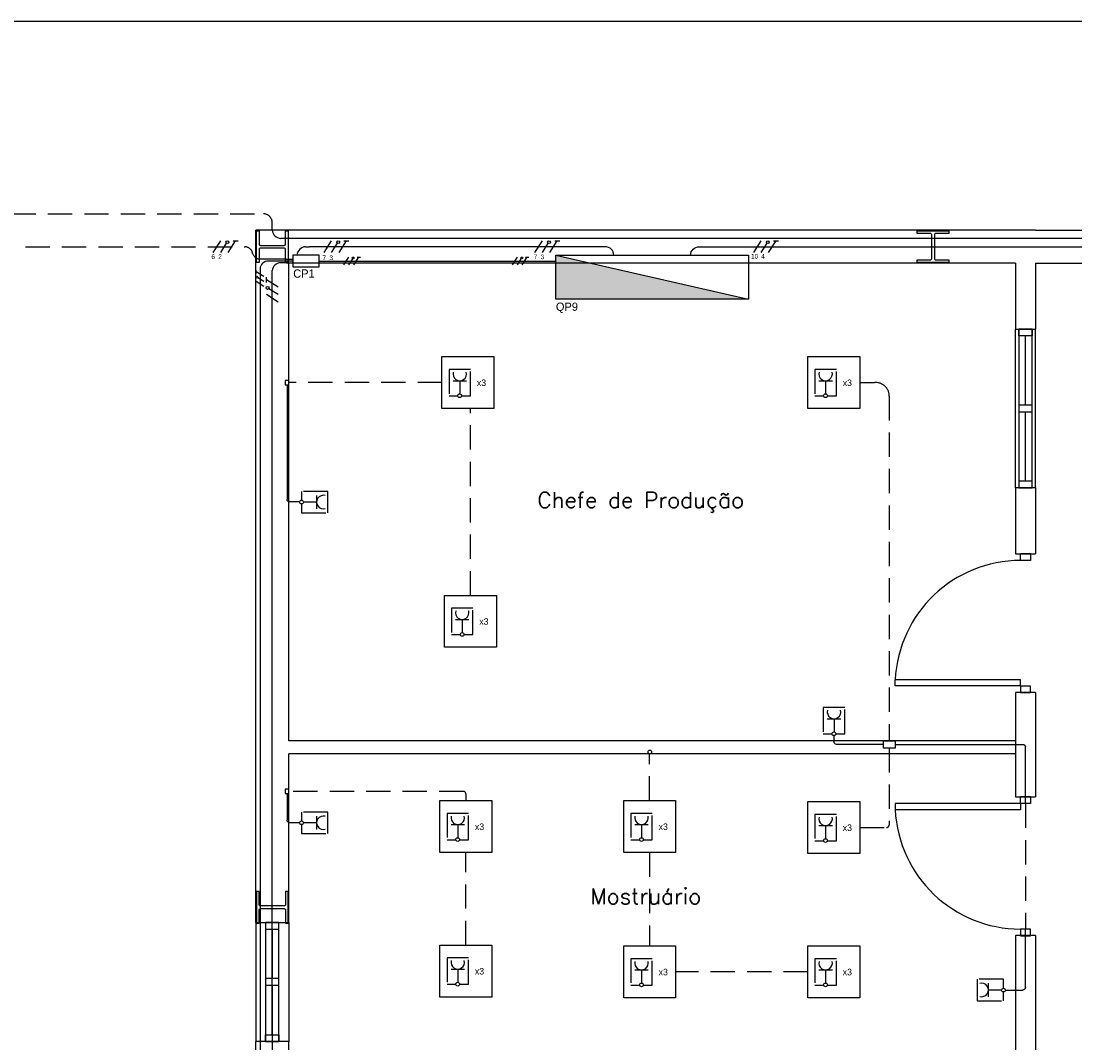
# Model space of a CAD drawing. Header units: millimetres. Extents: x -559 to 10735, y -2326 to 222.
# Tile 33 of 256: x 73 to 95, y 126 to 147. Entities that reach past the tile are written whole.
import ezdxf

# ---------------------------------------------------------------- set-up
doc = ezdxf.new("R2010")
doc.units = ezdxf.units.MM
doc.header["$LTSCALE"] = 4
doc.linetypes.add('HIDDEN2', pattern=[0.1875, 0.125, -0.0625])
for name, color, linetype in [('222', 22, 'Continuous'), ('Caminhos entre Quadros Eletricos', 2, 'Continuous'), ('Extremos da Area Total', 253, 'Continuous'), ('Identificaçao de Comodos', 251, 'Continuous'), ('Planta Baixa', 251, 'Continuous'), ('Quadros de Alimentaçao', 30, 'Continuous'), ('Quadros de Tomadas', 20, 'Continuous')]:
    doc.layers.add(name, color=color, linetype=linetype)
doc.styles.add('ROMANS8', font='romans8', dxfattribs={"height": 0.2})

# ---------------------------------------------------------------- blocks, each defined once
blk = doc.blocks.new('AUW01D3S-flat-12-flat-1')
at = {"color": 9}
for p, q in [((-0.125, 0), (-0.125, -0.9)), ((0.125, 0), (0.125, -0.9))]:
    blk.add_line(p, q, dxfattribs=at)
blk = doc.blocks.new('AUD18D1S-flat-29-flat-1')
at = {"color": 9}
for p, q in [((-0.125, 0), (0.125, 0)), ((0.125, -0.9), (-0.125, -0.9))]:
    blk.add_line(p, q, dxfattribs=at)
blk = doc.blocks.new('AUD19D1S-flat-29-flat-1')
at = {"color": 9}
for p, q in [((0, 0), (0, 0)), ((0, -0.9), (0, -0.9))]:
    blk.add_line(p, q, dxfattribs=at)
blk = doc.blocks.new('AUD37D1S-flat-78-flat-1')
at = {"color": 9}
for p, q in [((0.05, 0), (-0.05, 0)), ((-0.05, 0), (-0.05, -0.05)), ((0.05, -0.05), (0.05, 0)), ((-0.05, -0.05), (0.05, -0.05))]:
    blk.add_line(p, q, dxfattribs=at)
at = {"color": 9, "oblique": 36.8699, "width": 1.25, "flags": 3}
for p in [(-0.05, -0.05), (0, -0.05), (0.05, -0.05)]:
    blk.add_attdef('JAMBPT', p, '', height=0.00632, rotation=333.43495, dxfattribs=at)
at = {"color": 9, "width": 0.5, "flags": 3}
for p in [(0, -0.05), (0.05, -0.05)]:
    blk.add_attdef('JAMBPT', p, '', height=0.01, rotation=270, dxfattribs=at)
blk = doc.blocks.new('AUD37D1S-flat-77-flat-1')
at = {"color": 9}
for p, q in [((-0.05, 0.05), (0.05, 0.05)), ((-0.05, 0), (-0.05, 0.05)), ((0.05, 0), (-0.05, 0)), ((0.05, 0.05), (0.05, 0))]:
    blk.add_line(p, q, dxfattribs=at)
at = {"color": 9, "text_generation_flag": 4, "flags": 3}
for p, height, rotation, width in [((-0.05, 0.05), 0.00632, 26.56505, 1.25), ((0, 0.05), 0.01, 90, 0.5), ((0, 0.05), 0.00632, 26.56505, 1.25), ((0.05, 0.05), 0.01, 90, 0.5), ((0.05, 0.05), 0.00632, 26.56505, 1.25)]:
    blk.add_attdef('JAMBPT', p, '', height=height, rotation=rotation, dxfattribs=dict(at, width=width))
blk = doc.blocks.new('AUD40D1S-flat-24-flat-1')
at = {"color": 9}
for p, q in [((0.05, 0.45), (-0.05, 0.45)), ((-0.05, 0.45), (-0.05, -0.45)), ((0.05, -0.45), (0.05, 0.45)), ((-0.05, -0.45), (0.05, -0.45))]:
    blk.add_line(p, q, dxfattribs=at)
blk = doc.blocks.new('AUD40D1S-flat-23-flat-1')
at = {"color": 9}
for p, q in [((0.05, 0.45), (-0.05, 0.45)), ((-0.05, 0.45), (-0.05, -0.45)), ((0.05, -0.45), (0.05, 0.45)), ((-0.05, -0.45), (0.05, -0.45))]:
    blk.add_line(p, q, dxfattribs=at)
blk = doc.blocks.new('AUD37D1S-flat-76-flat-1')
at = {"color": 9}
for p, q in [((0.05, 0), (-0.05, 0)), ((-0.05, 0), (-0.05, -0.05)), ((0.05, -0.05), (0.05, 0)), ((-0.05, -0.05), (0.05, -0.05))]:
    blk.add_line(p, q, dxfattribs=at)
at = {"color": 9, "oblique": 36.8699, "width": 1.25, "flags": 3}
for p in [(-0.05, -0.05), (0, -0.05), (0.05, -0.05)]:
    blk.add_attdef('JAMBPT', p, '', height=0.00632, rotation=333.43495, dxfattribs=at)
at = {"color": 9, "width": 0.5, "flags": 3}
for p in [(0, -0.05), (0.05, -0.05)]:
    blk.add_attdef('JAMBPT', p, '', height=0.01, rotation=270, dxfattribs=at)
blk = doc.blocks.new('AUW01D1S-flat-30-flat-1')
at = {"color": 9}
blk.add_line((0, 0.1875), (0, -0.1875), dxfattribs=at)
blk = doc.blocks.new('AUW01D1S-flat-29-flat-1')
at = {"color": 9}
blk.add_line((0, 0.1875), (0, -0.1875), dxfattribs=at)
blk = doc.blocks.new('AUD18D1S-flat-27-flat-1')
at = {"color": 9}
for p, q in [((-0.075, 1.05), (0.075, 1.05)), ((0.075, 0), (-0.075, 0))]:
    blk.add_line(p, q, dxfattribs=at)
blk = doc.blocks.new('AUD19D1S-flat-27-flat-1')
at = {"color": 9}
for p, q in [((0, 1.05), (0, 1.05)), ((0, 0), (0, 0))]:
    blk.add_line(p, q, dxfattribs=at)
blk = doc.blocks.new('AUD37D1S-flat-73-flat-1')
at = {"color": 9}
for p, q in [((-0.0375, 0.05), (-0.0375, 0)), ((0.0375, 0.05), (-0.0375, 0.05)), ((-0.0375, 0), (0.0375, 0)), ((0.0375, 0), (0.0375, 0.05))]:
    blk.add_line(p, q, dxfattribs=at)
at = {"color": 9, "oblique": 22.61986, "width": 1.083333, "flags": 3}
for p in [(-0.0375, 0.05), (0, 0.05), (0.0375, 0.05)]:
    blk.add_attdef('JAMBPT', p, '', height=0.00588, rotation=146.30993, dxfattribs=at)
at = {"color": 9, "width": 0.666667, "flags": 3}
for p in [(-0.0375, 0.05), (0, 0.05)]:
    blk.add_attdef('JAMBPT', p, '', height=0.0075, rotation=90, dxfattribs=at)
blk = doc.blocks.new('AUD37D1S-flat-72-flat-1')
at = {"color": 9}
for p, q in [((-0.0375, 0), (0.0375, 0)), ((-0.0375, -0.05), (-0.0375, 0)), ((0.0375, 0), (0.0375, -0.05)), ((0.0375, -0.05), (-0.0375, -0.05))]:
    blk.add_line(p, q, dxfattribs=at)
at = {"color": 9, "text_generation_flag": 4, "flags": 3}
for p, height, rotation, width in [((-0.0375, -0.05), 0.00588, 213.69007, 1.083333), ((-0.0375, -0.05), 0.0075, 270, 0.666667), ((0, -0.05), 0.00588, 213.69007, 1.083333), ((0, -0.05), 0.0075, 270, 0.666667), ((0.0375, -0.05), 0.00588, 213.69007, 1.083333)]:
    blk.add_attdef('JAMBPT', p, '', height=height, rotation=rotation, dxfattribs=dict(at, width=width))
blk = doc.blocks.new('AUD41D1S-flat-16-flat-1')
at = {"color": 9}
for p, q in [((0.0375, 0.525), (-0.0375, 0.525)), ((-0.0375, -0.525), (0.0375, -0.525))]:
    blk.add_line(p, q, dxfattribs=at)
blk = doc.blocks.new('AUD30D1S-flat-4-flat-1')
at = {"color": 9}
for p, q in [((-0.9497, 0.475), (-0.9497, 0.4288)), ((0, 0.475), (-0.9497, 0.475)), ((0, 0.4288), (-0.9497, 0.4288)), ((0, 0.475), (0, 0.4288))]:
    blk.add_line(p, q, dxfattribs=at)
blk.add_ellipse((0, 0.475), major_axis=(0.6716, 0.6716), ratio=1, start_param=2.404825, end_param=3.926991, dxfattribs=at)
blk = doc.blocks.new('AUD18D1S-flat-26-flat-1')
at = {"color": 9}
for p, q in [((-0.075, 1.05), (0.075, 1.05)), ((0.075, 0), (-0.075, 0))]:
    blk.add_line(p, q, dxfattribs=at)
blk = doc.blocks.new('AUD19D1S-flat-26-flat-1')
at = {"color": 9}
for p, q in [((0, 1.05), (0, 1.05)), ((0, 0), (0, 0))]:
    blk.add_line(p, q, dxfattribs=at)
blk = doc.blocks.new('AUD37D1S-flat-71-flat-1')
at = {"color": 9}
for p, q in [((-0.0375, 0.05), (-0.0375, 0)), ((0.0375, 0.05), (-0.0375, 0.05)), ((-0.0375, 0), (0.0375, 0)), ((0.0375, 0), (0.0375, 0.05))]:
    blk.add_line(p, q, dxfattribs=at)
at = {"color": 9, "oblique": 22.61986, "width": 1.083333, "flags": 3}
for p in [(-0.0375, 0.05), (0, 0.05), (0.0375, 0.05)]:
    blk.add_attdef('JAMBPT', p, '', height=0.00588, rotation=146.30993, dxfattribs=at)
at = {"color": 9, "width": 0.666667, "flags": 3}
for p in [(-0.0375, 0.05), (0, 0.05)]:
    blk.add_attdef('JAMBPT', p, '', height=0.0075, rotation=90, dxfattribs=at)
blk = doc.blocks.new('AUD37D1S-flat-70-flat-1')
at = {"color": 9}
for p, q in [((-0.0375, 0), (0.0375, 0)), ((-0.0375, -0.05), (-0.0375, 0)), ((0.0375, 0), (0.0375, -0.05)), ((0.0375, -0.05), (-0.0375, -0.05))]:
    blk.add_line(p, q, dxfattribs=at)
at = {"color": 9, "text_generation_flag": 4, "flags": 3}
for p, height, rotation, width in [((-0.0375, -0.05), 0.00588, 213.69007, 1.083333), ((-0.0375, -0.05), 0.0075, 270, 0.666667), ((0, -0.05), 0.00588, 213.69007, 1.083333), ((0, -0.05), 0.0075, 270, 0.666667), ((0.0375, -0.05), 0.00588, 213.69007, 1.083333)]:
    blk.add_attdef('JAMBPT', p, '', height=height, rotation=rotation, dxfattribs=dict(at, width=width))
blk = doc.blocks.new('AUD41D1S-flat-15-flat-1')
at = {"color": 9}
for p, q in [((0.0375, 0.525), (-0.0375, 0.525)), ((-0.0375, -0.525), (0.0375, -0.525))]:
    blk.add_line(p, q, dxfattribs=at)
blk = doc.blocks.new('AUD29D1S-flat-16-flat-1')
at = {"color": 9}
for p, q in [((-0.95, -0.475), (-0.95, -0.4288)), ((0, -0.4288), (-0.95, -0.4288)), ((0, -0.475), (-0.95, -0.475)), ((0, -0.475), (0, -0.4288))]:
    blk.add_line(p, q, dxfattribs=at)
blk.add_ellipse((0, -0.475), major_axis=(0.6717, 0.6717), ratio=1, start_param=0.785398, end_param=2.307564, dxfattribs=at)
blk = doc.blocks.new('AUW01D3S-flat-11-flat-1')
at = {"color": 9}
for p, q in [((-0.075, 0), (-0.075, 1.2)), ((0.075, 0), (0.075, 1.2))]:
    blk.add_line(p, q, dxfattribs=at)
blk = doc.blocks.new('AUD18D1S-flat-25-flat-1')
at = {"color": 9}
for p, q in [((-0.075, 1.2), (0.075, 1.2)), ((0.075, 0), (-0.075, 0))]:
    blk.add_line(p, q, dxfattribs=at)
blk = doc.blocks.new('AUD19D1S-flat-25-flat-1')
at = {"color": 9}
for p, q in [((0, 1.2), (0, 1.2)), ((0, 0), (0, 0))]:
    blk.add_line(p, q, dxfattribs=at)
blk = doc.blocks.new('AUD37D1S-flat-69-flat-1')
at = {"color": 9}
for p, q in [((-0.05, 0.05), (-0.05, 0)), ((0.05, 0.05), (-0.05, 0.05)), ((-0.05, 0), (0.05, 0)), ((0.05, 0), (0.05, 0.05))]:
    blk.add_line(p, q, dxfattribs=at)
at = {"color": 9, "oblique": 36.8699, "width": 1.25, "flags": 3}
for p in [(-0.05, 0.05), (0, 0.05), (0.05, 0.05)]:
    blk.add_attdef('JAMBPT', p, '', height=0.00632, rotation=153.43495, dxfattribs=at)
at = {"color": 9, "width": 0.5, "flags": 3}
for p in [(-0.05, 0.05), (0, 0.05)]:
    blk.add_attdef('JAMBPT', p, '', height=0.01, rotation=90, dxfattribs=at)
blk = doc.blocks.new('AUD37D1S-flat-68-flat-1')
at = {"color": 9}
for p, q in [((-0.05, 0), (0.05, 0)), ((-0.05, -0.05), (-0.05, 0)), ((0.05, 0), (0.05, -0.05)), ((0.05, -0.05), (-0.05, -0.05))]:
    blk.add_line(p, q, dxfattribs=at)
at = {"color": 9, "text_generation_flag": 4, "flags": 3}
for p, height, rotation, width in [((-0.05, -0.05), 0.00632, 206.56505, 1.25), ((-0.05, -0.05), 0.01, 270, 0.5), ((0, -0.05), 0.00632, 206.56505, 1.25), ((0, -0.05), 0.01, 270, 0.5), ((0.05, -0.05), 0.00632, 206.56505, 1.25)]:
    blk.add_attdef('JAMBPT', p, '', height=height, rotation=rotation, dxfattribs=dict(at, width=width))
blk = doc.blocks.new('AUD40D1S-flat-22-flat-1')
at = {"color": 9}
for p, q in [((-0.05, 0.6), (-0.05, -0.6)), ((0.05, 0.6), (-0.05, 0.6)), ((0.05, -0.6), (0.05, 0.6)), ((-0.05, -0.6), (0.05, -0.6))]:
    blk.add_line(p, q, dxfattribs=at)
blk = doc.blocks.new('AUD40D1S-flat-21-flat-1')
at = {"color": 9}
for p, q in [((-0.05, 0.6), (-0.05, -0.6)), ((0.05, 0.6), (-0.05, 0.6)), ((0.05, -0.6), (0.05, 0.6)), ((-0.05, -0.6), (0.05, -0.6))]:
    blk.add_line(p, q, dxfattribs=at)
blk = doc.blocks.new('AUD37D1S-flat-67-flat-1')
at = {"color": 9}
for p, q in [((-0.05, 0.05), (-0.05, 0)), ((0.05, 0.05), (-0.05, 0.05)), ((-0.05, 0), (0.05, 0)), ((0.05, 0), (0.05, 0.05))]:
    blk.add_line(p, q, dxfattribs=at)
at = {"color": 9, "oblique": 36.8699, "width": 1.25, "flags": 3}
for p in [(-0.05, 0.05), (0, 0.05), (0.05, 0.05)]:
    blk.add_attdef('JAMBPT', p, '', height=0.00632, rotation=153.43495, dxfattribs=at)
at = {"color": 9, "width": 0.5, "flags": 3}
for p in [(-0.05, 0.05), (0, 0.05)]:
    blk.add_attdef('JAMBPT', p, '', height=0.01, rotation=90, dxfattribs=at)
blk = doc.blocks.new('AUW01D1S-flat-28-flat-1')
at = {"color": 9}
blk.add_line((0, -0.2625), (0, 0.2625), dxfattribs=at)
blk = doc.blocks.new('AUW01D1S-flat-27-flat-1')
at = {"color": 9}
blk.add_line((0, -0.2625), (0, 0.2625), dxfattribs=at)

msp = doc.modelspace()

# ---------------------------------------------------------------- hatches: boundary and pattern name
at = {"layer": 'Quadros de Alimentaçao'}
h = msp.add_hatch(color=256, dxfattribs=at)
h.dxf.hatch_style = 1
h.paths.add_polyline_path([(181.698, 141.876), (181.199, 141.876), (181.199, 141.146), (183.874, 141.146)])
h.paths.add_polyline_path([(181.199, 142.043), (181.199, 141.876), (181.698, 141.876)])
h.paths.add_polyline_path([(195.099, 141.876), (194.473, 141.876), (194.473, 140.697), (199.511, 140.697)])
h.paths.add_polyline_path([(194.473, 142.043), (194.473, 141.876), (195.099, 141.876)])
h.paths.add_polyline_path([(209.16, 141.876), (208.661, 141.876), (208.661, 141.146), (211.335, 141.146)])
h.paths.add_polyline_path([(208.661, 142.043), (208.661, 141.876), (209.16, 141.876)])
h.paths.add_polyline_path([(238.446, 141.876), (237.957, 141.876), (237.957, 141.143), (240.631, 141.143)])
h.paths.add_polyline_path([(237.957, 142.04), (237.957, 141.876), (238.446, 141.876)])
h.paths.add_polyline_path([(89.23, 119.643), (89.23, 118.738), (93.191, 118.738)])
h.paths.add_polyline_path([(85.062, 141.876), (84.33, 141.876), (84.33, 141.138), (88.291, 141.138)])
h.paths.add_polyline_path([(84.33, 142.043), (84.33, 141.876), (85.062, 141.876)])
h.paths.add_polyline_path([(148.3, 142.043), (148.3, 141.876), (148.799, 141.876)])
h.paths.add_polyline_path([(148.799, 141.876), (148.3, 141.876), (148.3, 141.146), (150.974, 141.146)])
h.paths.add_polyline_path([(113.926, 142.043), (113.926, 141.876), (114.426, 141.876)])
h.paths.add_polyline_path([(114.426, 141.876), (113.926, 141.876), (113.926, 141.472), (115.634, 141.472)])
h.paths.add_polyline_path([(62.998, 119.231), (62.998, 118.738), (64.346, 118.738)])
h.paths.add_polyline_path([(64.346, 118.738), (62.998, 118.738), (62.998, 118.67), (64.532, 118.67)])
h.paths.add_polyline_path([(55.125, 95.926), (54.29, 93.554), (55.125, 93.554)])
h.paths.add_polyline_path([(55.295, 96.408), (55.125, 95.926), (55.125, 93.554), (55.295, 93.554)])

# ---------------------------------------------------------------- linework, layer by layer
at = {"layer": '222', "linetype": 'HIDDEN2'}
for p, q in [((81.985, 139.42), (78.833, 139.42)), ((90.581, 139.42), (90.884, 139.42)), ((91.187, 139.142), (91.187, 132.05)), ((82.569, 135.041), (82.569, 138.885)), ((91.187, 131.898), (91.187, 130.315)), ((86.258, 130.817), (86.258, 131.778)), ((82.425, 131.007), (78.833, 131.007)), ((82.478, 130.955), (82.478, 130.817)), ((93.991, 130.755), (93.991, 128.172)), ((90.581, 130.263), (91.131, 130.263)), ((82.478, 127.843), (82.478, 129.749)), ((86.258, 129.749), (86.258, 127.826)), ((89.512, 127.292), (86.792, 127.292))]:
    msp.add_line(p, q, dxfattribs=at)
at = {"layer": '222'}
for p, q in [((82.213, 139.459), (82.49, 139.459)), ((82.351, 139.459), (82.351, 139.189)), ((89.74, 139.459), (90.017, 139.459)), ((89.878, 139.459), (89.878, 139.189)), ((78.797, 139.376), (78.797, 137.016)), ((79.406, 137.099), (79.406, 136.823)), ((79.057, 136.963), (78.848, 136.963)), ((79.096, 137.002), (79.096, 137.001)), ((79.134, 136.961), (79.136, 136.961)), ((79.406, 136.961), (79.136, 136.961)), ((82.263, 134.546), (82.54, 134.546)), ((82.401, 134.546), (82.401, 134.276)), ((89.913, 132.502), (90.189, 132.502)), ((90.051, 132.502), (90.051, 132.231)), ((90.01, 132.191), (90.011, 132.191)), ((90.049, 132.155), (90.049, 132.026)), ((91.068, 131.974), (90.101, 131.974)), ((91.306, 131.974), (93.938, 131.974)), ((93.991, 130.755), (93.991, 131.922)), ((78.797, 130.963), (78.797, 130.415)), ((79.057, 130.362), (78.849, 130.362)), ((79.096, 130.401), (79.096, 130.4)), ((79.134, 130.36), (79.136, 130.36)), ((79.406, 130.36), (79.136, 130.36)), ((79.406, 130.499), (79.406, 130.222)), ((82.172, 130.322), (82.449, 130.322)), ((82.31, 130.322), (82.31, 130.052)), ((85.952, 130.322), (86.228, 130.322)), ((86.09, 130.322), (86.09, 130.052)), ((89.74, 130.302), (90.017, 130.302)), ((89.878, 130.302), (89.878, 130.032)), ((93.991, 126.97), (93.991, 128.172)), ((82.172, 127.348), (82.449, 127.348)), ((82.31, 127.348), (82.31, 127.078)), ((85.952, 127.332), (86.228, 127.332)), ((86.09, 127.332), (86.09, 127.061)), ((89.74, 127.332), (90.017, 127.332)), ((89.878, 127.332), (89.878, 127.061)), ((93.227, 126.78), (93.227, 127.057)), ((93.227, 126.919), (93.497, 126.919)), ((93.497, 126.919), (93.499, 126.919)), ((93.576, 126.917), (93.939, 126.917))]:
    msp.add_line(p, q, dxfattribs=at)
for points in [[(83.054, 138.885), (81.985, 138.885), (81.985, 139.954), (83.054, 139.954)], [(90.581, 138.885), (89.512, 138.885), (89.512, 139.954), (90.581, 139.954)], [(78.833, 139.376), (78.833, 139.464), (78.76, 139.464), (78.76, 139.376)], [(83.104, 133.972), (82.035, 133.972), (82.035, 135.041), (83.104, 135.041)], [(91.068, 132.05), (91.306, 132.05), (91.306, 131.898), (91.068, 131.898)], [(78.833, 130.963), (78.833, 131.051), (78.76, 131.051), (78.76, 130.963)], [(83.012, 129.749), (81.944, 129.749), (81.944, 130.817), (83.012, 130.817)], [(86.792, 129.749), (85.724, 129.749), (85.724, 130.817), (86.792, 130.817)], [(90.581, 129.729), (89.512, 129.729), (89.512, 130.797), (90.581, 130.797)], [(83.012, 126.774), (81.944, 126.774), (81.944, 127.843), (83.012, 127.843)], [(86.792, 126.758), (85.724, 126.758), (85.724, 127.826), (86.792, 127.826)], [(90.581, 126.758), (89.512, 126.758), (89.512, 127.826), (90.581, 127.826)]]:
    msp.add_lwpolyline(points, close=True, dxfattribs=at)
at = {"layer": '222', "linetype": 'HIDDEN2'}
for points in [[(82.388, 139.148), (82.572, 139.148), (82.572, 139.691), (82.131, 139.691), (82.131, 139.148), (82.311, 139.148)], [(89.915, 139.148), (90.099, 139.148), (90.099, 139.691), (89.658, 139.691), (89.658, 139.148), (89.838, 139.148)], [(79.096, 136.925), (79.096, 136.741), (79.638, 136.741), (79.638, 137.181), (79.096, 137.181), (79.096, 137.002)], [(82.438, 134.235), (82.622, 134.235), (82.622, 134.778), (82.181, 134.778), (82.181, 134.235), (82.361, 134.235)], [(90.088, 132.191), (90.271, 132.191), (90.271, 132.734), (89.831, 132.734), (89.831, 132.191), (90.01, 132.191)], [(79.096, 130.323), (79.096, 130.14), (79.638, 130.14), (79.638, 130.58), (79.096, 130.58), (79.096, 130.401)], [(82.347, 130.012), (82.53, 130.012), (82.53, 130.554), (82.09, 130.554), (82.09, 130.012), (82.27, 130.012)], [(86.126, 130.012), (86.31, 130.012), (86.31, 130.554), (85.87, 130.554), (85.87, 130.012), (86.049, 130.012)], [(89.915, 129.992), (90.099, 129.992), (90.099, 130.534), (89.658, 130.534), (89.658, 129.992), (89.838, 129.992)], [(82.347, 127.037), (82.53, 127.037), (82.53, 127.58), (82.09, 127.58), (82.09, 127.037), (82.27, 127.037)], [(86.126, 127.021), (86.31, 127.021), (86.31, 127.563), (85.87, 127.563), (85.87, 127.021), (86.049, 127.021)], [(89.915, 127.021), (90.099, 127.021), (90.099, 127.563), (89.658, 127.563), (89.658, 127.021), (89.838, 127.021)], [(93.538, 126.955), (93.538, 127.139), (92.995, 127.139), (92.995, 126.698), (93.538, 126.698), (93.538, 126.878)]]:
    msp.add_lwpolyline(points, dxfattribs=at)
for points in [[(91.187, 139.142, 0.439815), (90.884, 139.42, -0.043333)], [(82.425, 131.007, -0.390817), (82.478, 130.955, -1.00162)], [(91.187, 130.315, -0.362872), (91.131, 130.263, -1.00162)]]:
    msp.add_lwpolyline(points, format="xyb", dxfattribs=at)
at = {"layer": '222'}
for points in [[(78.848, 136.963, -0.403751), (78.797, 137.016, -1.00162)], [(90.101, 131.974, -0.407465), (90.049, 132.026, -1.00162)], [(93.938, 131.974, -0.390817), (93.991, 131.922, -1.00162)], [(78.851, 130.362, -0.412293), (78.797, 130.415, -1.00162)], [(93.991, 126.97, -0.392934), (93.939, 126.917, -1.00162)]]:
    msp.add_lwpolyline(points, format="xyb", dxfattribs=at)
for centre in [(82.349, 139.15), (89.876, 139.15), (79.096, 136.962), (82.399, 134.237), (90.05, 132.193), (86.26, 131.817), (79.096, 130.361), (82.308, 130.014), (86.088, 130.014), (89.876, 129.994), (82.308, 127.039), (86.088, 127.023), (89.876, 127.023), (93.538, 126.917)]:
    msp.add_circle(centre, 0.0385, dxfattribs=at)
for centre, start, end in [((82.351, 139.598), 165.083, 14.917), ((89.878, 139.598), 165.083, 14.917), ((79.545, 136.961), 75.083, 284.917), ((82.401, 134.685), 165.083, 14.917), ((90.051, 132.64), 165.083, 14.917), ((79.545, 130.36), 75.083, 284.917), ((82.31, 130.461), 165.083, 14.917), ((86.09, 130.461), 165.083, 14.917), ((89.878, 130.441), 165.083, 14.917), ((82.31, 127.487), 165.083, 14.917), ((86.09, 127.47), 165.083, 14.917), ((89.878, 127.47), 165.083, 14.917), ((93.088, 126.919), 255.083, 104.917)]:
    msp.add_arc(centre, 0.139, start, end, dxfattribs=at)
at = {"layer": 'Caminhos entre Quadros Eletricos', "linetype": 'HIDDEN2'}
for p, q in [((34.877, 142.896), (78.31, 142.896)), ((78.493, 142.556), (78.493, 142.726)), ((71.167, 142.216), (77.933, 142.216)), ((78.493, 125.998), (78.493, 122.071))]:
    msp.add_line(p, q, dxfattribs=at)
at = {"layer": 'Caminhos entre Quadros Eletricos'}
for p, q in [((77.28, 142.097), (77.433, 142.335)), ((77.433, 142.097), (77.554, 142.287)), ((77.585, 142.335), (77.585, 142.335)), ((77.585, 142.097), (77.738, 142.335)), ((77.686, 142.335), (77.79, 142.335)), ((79.161, 142.386), (78.666, 142.386)), ((195.11, 142.386), (79.161, 142.386)), ((79.562, 142.097), (79.715, 142.335)), ((79.715, 142.097), (79.837, 142.287)), ((79.867, 142.335), (79.868, 142.335)), ((79.868, 142.097), (80.02, 142.335)), ((79.969, 142.335), (80.072, 142.335)), ((83.898, 142.096), (84.051, 142.335)), ((84.051, 142.096), (84.173, 142.287)), ((84.204, 142.335), (84.204, 142.335)), ((84.204, 142.096), (84.357, 142.335)), ((84.305, 142.335), (84.408, 142.335)), ((88.401, 142.096), (88.553, 142.335)), ((88.553, 142.096), (88.675, 142.287)), ((88.706, 142.335), (88.706, 142.335)), ((88.706, 142.096), (88.859, 142.335)), ((88.807, 142.335), (88.91, 142.335)), ((79.18, 142.216), (79.259, 142.216)), ((85.345, 142.216), (79.259, 142.216)), ((87.275, 142.216), (113.815, 142.216)), ((78.776, 141.959), (78.233, 141.959)), ((78.776, 141.885), (78.664, 141.885)), ((78.776, 141.885), (78.926, 141.885)), ((78.374, 141.483), (78.374, 141.587)), ((78.493, 125.998), (78.493, 141.724)), ((78.613, 141.382), (78.374, 141.535)), ((78.374, 141.382), (78.374, 141.382)), ((78.613, 141.077), (78.374, 141.23)), ((78.613, 141.23), (78.422, 141.351))]:
    msp.add_line(p, q, dxfattribs=at)
at = {"layer": 'Caminhos entre Quadros Eletricos', "linetype": 'HIDDEN2'}
for points in [[(78.493, 142.726, 0.382358), (78.31, 142.896, 2.288338)], [(78.09, 142.078, 0.343423), (77.933, 142.216)], [(78.09, 142.078, 0.297733), (78.233, 141.959)]]:
    msp.add_lwpolyline(points, format="xyb", dxfattribs=at)
at = {"layer": 'Caminhos entre Quadros Eletricos'}
for points in [[(78.493, 142.556, 0.364639), (78.666, 142.386, 2.288338)], [(79.18, 142.216, 0.373196), (79.001, 142.046)], [(85.52, 142.043, 0.419009), (85.345, 142.216, -0.008172)], [(87.1, 142.043, -0.419009), (87.275, 142.216, 0.008172)], [(78.664, 141.885, 0.39294), (78.493, 141.724)]]:
    msp.add_lwpolyline(points, format="xyb", dxfattribs=at)
msp.add_lwpolyline([(78.776, 141.959), (78.926, 141.959)], dxfattribs=at)
for centre in [(77.57, 142.311), (79.852, 142.311), (84.188, 142.311), (88.69, 142.311), (78.398, 141.367)]:
    msp.add_circle(centre, 0.0286, dxfattribs=at)
at = {"layer": 'Extremos da Area Total'}
msp.add_lwpolyline([(21.355, 138.299), (21.355, 146.86), (275.645, 146.86), (275.645, 73.385), (21.355, 73.385), (21.355, 136.858)], dxfattribs=at)
at = {"layer": 'Planta Baixa'}
for p, q in [((94.195, 142.556), (78.153, 142.556)), ((78.153, 128.309), (78.153, 142.556)), ((94.195, 142.556), (245.709, 142.556)), ((93.787, 141.876), (78.833, 141.876)), ((78.833, 132.05), (78.833, 141.876)), ((93.787, 141.876), (93.787, 140.517)), ((94.195, 141.876), (94.195, 140.517)), ((94.195, 141.876), (245.709, 141.876)), ((93.787, 137.254), (93.787, 135.894)), ((94.195, 137.254), (94.195, 135.894)), ((93.787, 133.039), (93.787, 130.891)), ((94.195, 133.039), (94.195, 130.891)), ((93.787, 132.05), (78.833, 132.05)), ((93.787, 131.778), (78.833, 131.778)), ((78.833, 128.309), (78.833, 131.778)), ((93.787, 128.037), (93.787, 123.689)), ((94.195, 128.037), (94.195, 123.689)), ((78.153, 125.481), (78.153, 125.862)), ((78.833, 125.481), (78.833, 125.862))]:
    msp.add_line(p, q, dxfattribs=at)
for points in [[(78.82, 141.89), (78.765, 141.89), (78.765, 142.162, 0.414214), (78.738, 142.189), (78.249, 142.189, 0.414214), (78.221, 142.162), (78.221, 141.89), (78.167, 141.89), (78.167, 142.542), (78.221, 142.542), (78.221, 142.27, 0.414214), (78.249, 142.243), (78.738, 142.243, 0.414214), (78.765, 142.27), (78.765, 142.542), (78.82, 142.542)], [(92.414, 142.542), (92.414, 142.488), (92.142, 142.488, 0.414214), (92.115, 142.461), (92.115, 141.971, 0.414214), (92.142, 141.944), (92.414, 141.944), (92.414, 141.89), (91.762, 141.89), (91.762, 141.944), (92.034, 141.944, 0.414214), (92.061, 141.971), (92.061, 142.461, 0.414214), (92.034, 142.488), (91.762, 142.488), (91.762, 142.542)], [(78.167, 128.295), (78.221, 128.295), (78.221, 128.567, -0.414214), (78.249, 128.594), (78.738, 128.594, -0.414214), (78.765, 128.567), (78.765, 128.295), (78.82, 128.295), (78.82, 128.947), (78.765, 128.947), (78.765, 128.675, -0.414214), (78.738, 128.648), (78.249, 128.648, -0.414214), (78.221, 128.675), (78.221, 128.947), (78.167, 128.947)]]:
    msp.add_lwpolyline(points, format="xyb", close=True, dxfattribs=at)
at = {"layer": 'Quadros de Alimentaçao'}
for p, q in [((84.33, 142.043), (88.291, 141.138)), ((78.926, 141.885), (78.926, 141.959))]:
    msp.add_line(p, q, dxfattribs=at)
msp.add_lwpolyline([(78.926, 141.959), (78.926, 142.046), (79.454, 142.046), (79.454, 141.798), (78.926, 141.798), (78.926, 141.885)], dxfattribs=at)
msp.add_lwpolyline([(84.33, 142.043), (88.291, 142.043), (88.291, 141.138), (84.33, 141.138)], close=True, dxfattribs=at)
at = {"layer": 'Quadros de Tomadas'}
for p, q in [((78.926, 141.922), (78.412, 141.922)), ((79.454, 141.922), (84.33, 141.922)), ((79.966, 141.843), (80.068, 142.002)), ((80.068, 141.843), (80.149, 141.969)), ((80.169, 141.843), (80.271, 142.002)), ((80.237, 142.002), (80.306, 142.002)), ((83.434, 141.843), (83.536, 142.002)), ((83.536, 141.843), (83.617, 141.969)), ((83.637, 141.843), (83.739, 142.002)), ((83.705, 142.002), (83.774, 142.002)), ((78.162, 141.667), (78.162, 141.736)), ((78.321, 141.6), (78.162, 141.702)), ((78.241, 141.76), (78.241, 125.481)), ((78.321, 141.396), (78.162, 141.498)), ((78.321, 141.498), (78.194, 141.579))]:
    msp.add_line(p, q, dxfattribs=at)
msp.add_lwpolyline([(78.412, 141.922, 0.391188), (78.241, 141.76)], format="xyb", dxfattribs=at)
for centre in [(80.159, 141.985), (83.627, 141.985), (78.178, 141.59)]:
    msp.add_circle(centre, 0.0191, dxfattribs=at)

# ---------------------------------------------------------------- block references
at = {"layer": 'Planta Baixa', "xscale": 2.718962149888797, "yscale": 2.718962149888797, "zscale": 2.718962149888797}
for name, p in [('AUW01D3S-flat-11-flat-1', (93.991, 137.254)), ('AUD18D1S-flat-25-flat-1', (93.991, 137.254)), ('AUD37D1S-flat-68-flat-1', (93.991, 140.517)), ('AUD40D1S-flat-22-flat-1', (93.991, 138.885)), ('AUD40D1S-flat-21-flat-1', (93.991, 138.885)), ('AUD19D1S-flat-25-flat-1', (93.991, 137.254)), ('AUW01D1S-flat-27-flat-1', (93.991, 139.667)), ('AUD37D1S-flat-67-flat-1', (93.991, 138.817)), ('AUW01D1S-flat-28-flat-1', (93.991, 138.103)), ('AUD37D1S-flat-69-flat-1', (93.991, 137.254)), ('AUD29D1S-flat-16-flat-1', (93.889, 134.467)), ('AUD18D1S-flat-26-flat-1', (93.991, 133.039)), ('AUD37D1S-flat-70-flat-1', (93.991, 135.894)), ('AUD41D1S-flat-15-flat-1', (93.991, 134.467)), ('AUD19D1S-flat-26-flat-1', (93.991, 133.039)), ('AUD37D1S-flat-71-flat-1', (93.991, 133.039)), ('AUD30D1S-flat-4-flat-1', (93.889, 129.464)), ('AUD18D1S-flat-27-flat-1', (93.991, 128.037)), ('AUD37D1S-flat-72-flat-1', (93.991, 130.891)), ('AUD41D1S-flat-16-flat-1', (93.991, 129.464)), ('AUD19D1S-flat-27-flat-1', (93.991, 128.037)), ('AUW01D3S-flat-12-flat-1', (78.493, 128.309)), ('AUD18D1S-flat-29-flat-1', (78.493, 128.309)), ('AUD37D1S-flat-78-flat-1', (78.493, 128.309)), ('AUD40D1S-flat-24-flat-1', (78.493, 127.085)), ('AUD40D1S-flat-23-flat-1', (78.493, 127.085)), ('AUD19D1S-flat-29-flat-1', (78.493, 128.309)), ('AUW01D1S-flat-30-flat-1', (78.493, 127.663)), ('AUD37D1S-flat-73-flat-1', (93.991, 128.037)), ('AUD37D1S-flat-76-flat-1', (78.493, 127.153)), ('AUW01D1S-flat-29-flat-1', (78.493, 126.508)), ('AUD37D1S-flat-77-flat-1', (78.493, 125.862))]:
    msp.add_blockref(name, p, dxfattribs=at)

# ---------------------------------------------------------------- texts
at = {"layer": '222', "char_height": 0.1347, "attachment_point": 1}
for insert in [(82.703, 139.483), (90.23, 139.483), (82.753, 134.57), (82.662, 130.346), (86.442, 130.346), (90.23, 130.326), (82.662, 127.372), (86.442, 127.355), (90.23, 127.355)]:
    msp.add_mtext_dynamic_manual_height_columns('x3', width=0.35531, gutter_width=0.673, heights=[0], dxfattribs=dict(at, insert=insert))
at = {"layer": 'Caminhos entre Quadros Eletricos', "char_height": 0.0946, "attachment_point": 1}
for s, width, insert in [('6', 0.19595, (77.241, 142.058)), ('2', 0.24966, (77.384, 142.058)), ('7', 0.19595, (79.527, 142.036)), ('3', 0.24966, (79.67, 142.036)), ('7', 0.19595, (83.873, 142.055)), ('3', 0.24966, (84.016, 142.055)), ('10', 0.19595, (88.344, 142.067)), ('4', 0.24966, (88.553, 142.067))]:
    msp.add_mtext_dynamic_manual_height_columns(s, width=width, gutter_width=0.473, heights=[0], dxfattribs=dict(at, insert=insert))
at = {"layer": 'Identificaçao de Comodos', "style": 'ROMANS8'}
for s, height, p in [('Chefe de Produção', 0.32628, (83.949, 136.84)), ('Mostruário', 0.3263, (85.039, 128.684))]:
    msp.add_text(s, height=height, dxfattribs=at).set_placement(p)
at = {"layer": 'Quadros de Alimentaçao', "char_height": 0.1697, "attachment_point": 1}
for s, insert in [('CP1', (78.925, 141.749)), ('QP9', (84.329, 141.066))]:
    msp.add_mtext_dynamic_manual_height_columns(s, width=0.44788, gutter_width=0.849, heights=[0], dxfattribs=dict(at, insert=insert))

doc.saveas('drawing.dxf')
